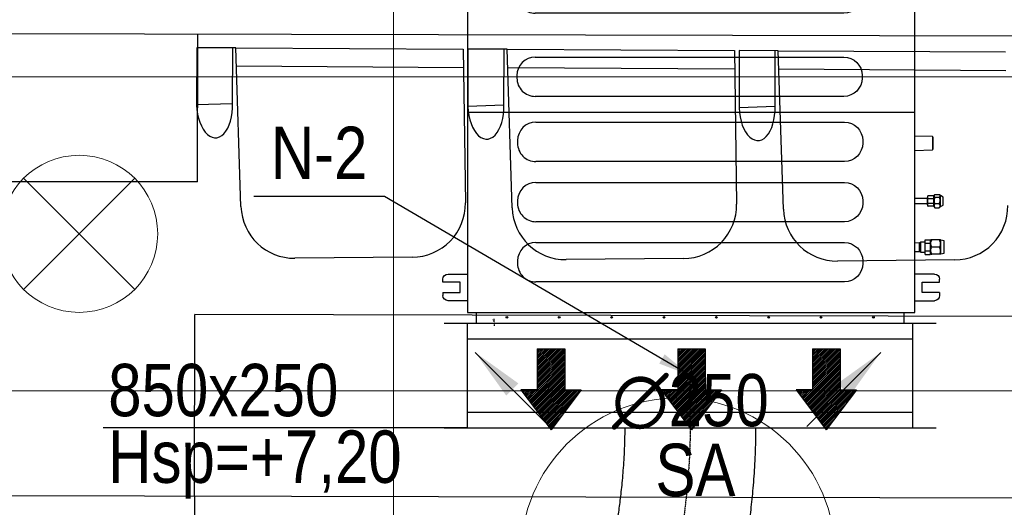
# Model space of a CAD drawing. Header units: millimetres. Extents: x -32221 to 212500, y 31663 to 93766.
# Tile 121 of 256: x 17337 to 19217, y 59090 to 60022. Entities that reach past the tile are written whole.
import ezdxf
from ezdxf.enums import TextEntityAlignment as Align

# ---------------------------------------------------------------- set-up
doc = ezdxf.new("R2010")
doc.units = ezdxf.units.MM
doc.linetypes.add('DASHDOT', pattern=[1, 0.5, -0.25, 0, -0.25])
for name, color, linetype in [('DVM_INDOOR', 104, 'Continuous'), ('FLUID-N', 7, 'Continuous'), ('FLUID-N-100-ARRGR', 7, 'Continuous'), ('FLUID-N-100-NUM', 7, 'Continuous'), ('FLUID-N-SYM', 7, 'Continuous'), ('FLUID-W-100-DIM', 7, 'Continuous'), ('Sciany', 250, 'Continuous'), ('Wyposazenie', 250, 'Continuous')]:
    doc.layers.add(name, color=color, linetype=linetype)
for name, color, linetype, lineweight in [('kasetony', 42, 'Continuous', 5), ('lampy', 30, 'Continuous', 9), ('Nawiewniki', 5, 'Continuous', 20)]:
    doc.layers.add(name, color=color, linetype=linetype, lineweight=lineweight)
doc.styles.add('FDBES', font='simplex.shx')
doc.styles.get("Standard").update_dxf_attribs({"font": 'ARIALN.TTF'})
doc.linetypes.add('ZIGZAG', pattern='A,0.0001,-0.2,[131,ltypeshp.shx,S=0.2,R=0,X=-0.2,Y=0],-0.4,[131,ltypeshp.shx,S=0.2,R=180,X=0.2,Y=0],-0.2', length=0.8001)
doc.dimstyles.new('FDBES', dxfattribs={"dimscale": 50, "dimtxt": 4, "dimasz": 2.5, "dimexe": 0.8, "dimexo": 2, "dimgap": 1, "dimtad": 1, "dimdsep": 46, "dimtxsty": 'FDBES', "dimcen": 2.5, "dimclrd": 4, "dimclre": 5, "dimadec": 0, "dimazin": 0, "dimtfac": 1, "dimtmove": 0, "dimatfit": 3, "dimfxl": 1, "dimarcsym": 0})
doc.dimstyles.new('ISO-25', dxfattribs={"dimtxt": 2.5, "dimasz": 2.5, "dimexe": 1.25, "dimexo": 0.625, "dimtad": 1, "dimtxsty": 'Standard', "dimcen": 2.5, "dimadec": 0, "dimazin": 0, "dimtfac": 1, "dimtmove": 0, "dimatfit": 3, "dimfxl": 1, "dimarcsym": 0})

# ---------------------------------------------------------------- blocks, each defined once
blk = doc.blocks.new('Direction')
at = {"layer": 'DVM_INDOOR', "color": 1}
for p, q in [((-35, 693.8), (35, 693.8)), ((-35, 693.8), (-35, 588.8)), ((35, 693.8), (35, 588.8)), ((-35, 588.8), (-77, 588.8)), ((-77, 588.8), (0, 487.3)), ((77, 588.8), (0, 487.3)), ((35, 588.8), (77, 588.8))]:
    blk.add_line(p, q, dxfattribs=at)
blk = doc.blocks.new('ID_D_G_D_1_T')
at = {"layer": 'DVM_INDOOR'}
h = blk.add_hatch(dxfattribs=at)
h.set_pattern_fill('ANSI31', color=1, scale=0.75)
h.set_pattern_definition([(45, (-97.4602, 125.541), (-1.683798, 1.683798), [])])
h.paths.add_polyline_path([(-265.5, 522.6), (-207.8, 598.7), (-239.3, 598.7), (-239.3, 677.4), (-291.8, 677.4), (-291.8, 598.7), (-323.3, 598.7)])
h = blk.add_hatch(dxfattribs=at)
h.set_pattern_fill('ANSI31', color=1, scale=0.75)
h.set_pattern_definition([(45, (2.5398, 125.541), (-1.683798, 1.683798), [])])
h.paths.add_polyline_path([(2.5, 522.6), (60.3, 598.7), (28.8, 598.7), (28.8, 677.4), (-23.7, 677.4), (-23.7, 598.7), (-55.2, 598.7)])
h = blk.add_hatch(dxfattribs=at)
h.set_pattern_fill('ANSI31', color=1, scale=0.75)
h.set_pattern_definition([(45, (102.5398, 125.541), (-1.683798, 1.683798), [])])
h.paths.add_polyline_path([(260.1, 522.6), (317.8, 598.7), (286.3, 598.7), (286.3, 677.4), (233.8, 677.4), (233.8, 598.7), (202.3, 598.7)])
h = blk.add_hatch(dxfattribs=at)
h.set_pattern_fill('ANSI31', color=1, scale=0.75)
h.set_pattern_definition([(45, (-97.4602, -971.7816), (-1.683798, 1.683798), [])])
h.paths.add_polyline_path([(-265.5, -574.8), (-207.8, -498.6), (-239.3, -498.6), (-239.3, -419.9), (-291.8, -419.9), (-291.8, -498.6), (-323.3, -498.6)])
h = blk.add_hatch(dxfattribs=at)
h.set_pattern_fill('ANSI31', color=1, scale=0.75)
h.set_pattern_definition([(45, (2.5398, -971.7816), (-1.683798, 1.683798), [])])
h.paths.add_polyline_path([(2.5, -574.8), (60.3, -498.6), (28.8, -498.6), (28.8, -419.9), (-23.7, -419.9), (-23.7, -498.6), (-55.2, -498.6)])
h = blk.add_hatch(dxfattribs=at)
h.set_pattern_fill('ANSI31', color=1, scale=0.75)
h.set_pattern_definition([(45, (102.5398, -971.7816), (-1.683798, 1.683798), [])])
h.paths.add_polyline_path([(260.1, -574.8), (317.8, -498.6), (286.3, -498.6), (286.3, -419.9), (233.8, -419.9), (233.8, -498.6), (202.3, -498.6)])
at = {"layer": 'DVM_INDOOR', "color": 0}
for p, q in [((409, 371), (-408.6, 371)), ((-408.6, 371), (-408.6, 349.2)), ((409, 349.2), (409, 371)), ((-424.9, 349.2), (-424.9, -350.8)), ((429, 349.2), (-424.9, 349.2)), ((429, 275.6), (429, 349.2)), ((-462.2, 326.6), (-424.9, 326.6)), ((466.4, 326.6), (429, 326.6)), ((-472.2, 311.1), (-472.2, 316.6)), ((-439.2, 311.1), (-472.2, 311.1)), ((-439.2, 291.1), (-439.2, 311.1)), ((443.3, 291.1), (443.3, 311.1)), ((443.3, 311.1), (476.4, 311.1)), ((476.4, 311.1), (476.4, 316.6)), ((-472.2, 291.1), (-472.2, 285.6)), ((-472.2, 291.1), (-439.2, 291.1)), ((-295.6, 296.3), (293.4, 296.3)), ((473.4, 291.1), (443.3, 291.1)), ((476.4, 291.1), (473.4, 291.1)), ((476.4, 291.1), (476.4, 285.6)), ((-424.9, 275.6), (-462.2, 275.6)), ((429, -350.8), (429, 275.6)), ((429, 275.6), (466.4, 275.6)), ((-330.7, 261.2), (-330.7, 256.2)), ((328.5, 261.2), (328.5, 256.2)), ((293.4, 221.1), (-295.6, 221.1)), ((-295.6, 137.3), (293.4, 137.3)), ((-330.7, 102.2), (-330.7, 97.2)), ((328.5, 102.2), (328.5, 97.2)), ((293.4, 62.1), (-295.6, 62.1)), ((429, 31.3), (-424.9, 31.3)), ((-294.4, 12.9), (294.6, 12.9)), ((462.8, -14.8), (429, -13.6)), ((462.8, -14.8), (462.8, -27.3)), ((463.8, -15.8), (463.8, -38.9)), ((-329.5, -22.2), (-329.5, -27.2)), ((329.8, -22.2), (329.8, -27.2)), ((462.8, -27.3), (462.8, -39.9)), ((429, -41.1), (462.8, -39.9)), ((294.6, -62.3), (-294.4, -62.3)), ((-294.4, -102.1), (294.6, -102.1)), ((453.4, -130.3), (453.4, -130.8)), ((453.4, -137.4), (453.4, -130.8)), ((453.4, -137.4), (453.4, -130.8)), ((465.4, -128.1), (454.7, -128.1)), ((466.8, -126), (465.4, -127.4)), ((465.4, -128.2), (465.4, -127.4)), ((465.4, -148.4), (465.4, -128.2)), ((467.6, -125.3), (475.7, -125.3)), ((467.6, -130.2), (475.7, -130.2)), ((477.9, -127.4), (476.5, -126)), ((483.4, -130.4), (477.9, -127.4)), ((477.9, -128.2), (477.9, -127.4)), ((477.9, -148.4), (477.9, -128.2)), ((483.4, -145.4), (483.4, -130.4)), ((-329.5, -137.2), (-329.5, -142.2)), ((329.8, -137.2), (329.8, -142.2)), ((453.4, -133.2), (429, -133)), ((429, -142.7), (453.4, -142.7)), ((429, -142.7), (453.4, -142.7)), ((453.4, -142.7), (453.4, -133.2)), ((453.4, -142.7), (453.4, -133.2)), ((453.4, -142.7), (453.4, -133.2)), ((453.4, -137.4), (453.4, -138.4)), ((453.4, -145), (453.4, -138.4)), ((453.4, -145), (453.4, -145.5)), ((454.7, -133), (465.4, -133)), ((465.4, -142.8), (454.7, -142.8)), ((465.4, -147.7), (454.7, -147.7)), ((465.4, -148.4), (466.8, -149.8)), ((467.6, -142.8), (475.7, -142.8)), ((476.5, -149.8), (477.9, -148.4)), ((477.9, -148.4), (483.4, -145.4)), ((467.6, -150.5), (475.7, -150.5)), ((294.6, -177.3), (-294.4, -177.3)), ((-294.4, -217.1), (294.6, -217.1)), ((438.3, -218), (429, -217.9)), ((440.3, -216.4), (438.3, -218)), ((438.3, -225.9), (438.3, -218)), ((438.3, -233.9), (438.3, -218)), ((448.6, -216.4), (440.3, -216.4)), ((440.3, -235.4), (440.3, -216.4)), ((448.6, -218.9), (448.6, -212)), ((448.6, -212), (458.6, -212)), ((458.6, -218.9), (448.6, -218.9)), ((448.6, -232.8), (448.6, -218.9)), ((458.6, -212), (458.6, -218.9)), ((458.9, -216.3), (458.6, -216.3)), ((458.6, -218.9), (458.6, -232.8)), ((459.4, -212.2), (458.9, -212.7)), ((458.9, -238.7), (458.9, -212.7)), ((476.3, -212.2), (461.5, -212.2)), ((476.3, -212.2), (461.5, -212.2)), ((478.9, -212.7), (478.4, -212.2)), ((484.9, -213.7), (478.9, -212.7)), ((478.9, -238.7), (478.9, -212.7)), ((484.9, -237.7), (484.9, -213.7)), ((429, -233.9), (438.3, -233.9)), ((429, -233.9), (438.3, -233.9)), ((438.3, -233.9), (438.3, -225.9)), ((438.3, -233.9), (440.3, -235.4)), ((440.3, -235.4), (448.6, -235.4)), ((448.6, -232.8), (458.6, -232.8)), ((448.6, -239.7), (448.6, -232.8)), ((448.6, -239.7), (458.6, -239.7)), ((458.6, -232.8), (458.6, -239.7)), ((458.6, -235.3), (458.9, -235.3)), ((458.9, -238.7), (459.4, -239.2)), ((476.3, -225.7), (461.5, -225.7)), ((476.3, -239.2), (461.5, -239.2)), ((478.4, -239.2), (478.9, -238.7)), ((478.9, -238.7), (484.9, -237.7)), ((-329.5, -252.2), (-329.5, -257.2)), ((329.8, -252.2), (329.8, -257.2)), ((-462.2, -277.2), (-424.9, -277.2)), ((466.4, -277.2), (429, -277.2)), ((-472.2, -292.7), (-472.2, -287.2)), ((-439.2, -292.7), (-472.2, -292.7)), ((-439.2, -312.7), (-439.2, -292.7)), ((294.6, -292.3), (-294.4, -292.3)), ((443.3, -312.7), (443.3, -292.7)), ((443.3, -292.7), (476.4, -292.7)), ((476.4, -292.7), (476.4, -287.2)), ((-472.2, -312.7), (-472.2, -318.2)), ((-472.2, -312.7), (-439.2, -312.7)), ((473.4, -312.7), (443.3, -312.7)), ((476.4, -312.7), (473.4, -312.7)), ((476.4, -312.7), (476.4, -318.2)), ((-424.9, -328.2), (-462.2, -328.2)), ((429, -328.2), (466.4, -328.2)), ((-424.9, -350.8), (429, -350.8)), ((-408.6, -350.8), (-408.6, -371)), ((409, -371), (409, -351.3)), ((-408.6, -371), (-408.1, -371)), ((-408.1, -371), (409, -371))]:
    blk.add_line(p, q, dxfattribs=at)
for centre in [(-349.9, 358.4), (-249.9, 358.4), (-149.9, 358.4), (-49.9, 358.4), (50.1, 358.4), (150.1, 358.4), (250.1, 358.4), (350.1, 358.4), (-349.9, -360), (-249.9, -360), (-149.9, -360), (-49.9, -360), (50.1, -360), (150.1, -360), (250.1, -360), (350.1, -360)]:
    blk.add_circle(centre, 1.6, dxfattribs=at)
at = {"layer": 'DVM_INDOOR', "color": 0, "extrusion": (0, 0, -1)}
for centre, radius, start, end in [((462.2, 316.6), 10, 0, 90), ((-466.4, 316.6), 10, 90, 180), ((462.2, 285.6), 10, 270, 0), ((-293.4, 261.2), 35.1, 90, 180), ((-466.4, 285.6), 10, 180, 270), ((-293.4, 256.2), 35.1, 180, 270), ((-293.4, 102.2), 35.1, 90, 180), ((-293.4, 97.2), 35.1, 180, 270), ((-294.6, -22.2), 35.1, 90, 180), ((-294.6, -27.2), 35.1, 180, 270), ((-294.6, -137.2), 35.1, 90, 180), ((-294.6, -142.2), 35.1, 180, 270), ((-294.6, -252.2), 35.1, 90, 180), ((-294.6, -257.2), 35.1, 180, 270), ((462.2, -287.2), 10, 0, 90), ((-466.4, -287.2), 10, 90, 180), ((462.2, -318.2), 10, 270, 0), ((-466.4, -318.2), 10, 180, 270), ((-409.5, -351.3), 0.5, 360, 90)]:
    blk.add_arc(centre, radius, start, end, dxfattribs=at)
at = {"layer": 'DVM_INDOOR', "color": 0}
for centre, radius, start, end in [((-295.6, 261.2), 35.1, 90, 180), ((-295.6, 256.2), 35.1, 180, 270), ((-295.6, 102.2), 35.1, 90, 180), ((-295.6, 97.2), 35.1, 180, 270), ((-294.4, -22.2), 35.1, 90, 180), ((462.8, -15.8), 1, 0, 88.2), ((-294.4, -27.2), 35.1, 180, 270), ((462.8, -38.9), 1, 271.8, 0), ((-294.4, -137.2), 35.1, 90, 180), ((-294.4, -142.2), 35.1, 180, 270), ((-294.4, -252.2), 35.1, 90, 180), ((-294.4, -257.2), 35.1, 180, 270)]:
    blk.add_arc(centre, radius, start, end, dxfattribs=at)
for points, knots in [([(454.7, -128.1), (454.7, -128.1), (454.6, -128.1), (454.4, -128.1), (454, -128.3), (453.7, -128.5), (453.6, -128.8), (453.5, -129.1), (453.4, -129.4), (453.4, -129.8), (453.4, -130.1), (453.4, -130.3)], [0, 0, 0, 0, 0.000013, 0.069041, 0.139275, 0.284826, 0.389711, 0.496275, 0.619531, 0.743075, 1, 1, 1, 1]), ([(453.4, -130.8), (453.4, -131), (453.4, -131.3), (453.4, -131.7), (453.5, -132), (453.6, -132.3), (453.8, -132.6), (454.1, -132.9), (454.4, -133), (454.6, -133), (454.7, -133), (454.7, -133)], [0, 0, 0, 0, 0.239182, 0.362776, 0.485496, 0.613466, 0.749358, 0.877858, 0.939112, 0.970034, 1, 1, 1, 1]), ([(467.6, -125.3), (466.6, -126.1), (465.9, -126.9), (465.9, -128.6), (466.6, -129.4), (467.6, -130.2)], [0, 0, 0, 0, 0.5, 0.5, 1, 1, 1, 1]), ([(467.6, -130.2), (467.1, -131.2), (466.7, -132.2), (466.1, -134.3), (465.9, -135.4), (465.9, -138.7), (466.6, -140.8), (467.6, -142.8)], [0, 0, 0, 0, 0.25, 0.25, 0.5, 0.5, 1, 1, 1, 1]), ([(475.7, -130.2), (476.7, -129.4), (477.4, -128.6), (477.4, -126.9), (476.7, -126.1), (475.7, -125.3)], [0, 0, 0, 0, 0.5, 0.5, 1, 1, 1, 1]), ([(475.7, -142.8), (476.2, -141.8), (476.6, -140.8), (477.2, -138.7), (477.4, -137.6), (477.4, -134.3), (476.7, -132.2), (475.7, -130.2)], [0, 0, 0, 0, 0.25, 0.25, 0.5, 0.5, 1, 1, 1, 1]), ([(454.7, -133), (454.7, -133), (454.6, -133), (454.4, -133.1), (454.1, -133.3), (453.8, -133.8), (453.6, -134.3), (453.5, -134.9), (453.4, -135.6), (453.4, -136.4), (453.4, -137), (453.4, -137.4)], [0, 0, 0, 0, 0.029886, 0.060825, 0.121941, 0.2487, 0.371948, 0.49607, 0.618809, 0.742992, 1, 1, 1, 1]), ([(453.4, -138.4), (453.4, -138.8), (453.4, -139.4), (453.4, -140.2), (453.5, -140.8), (453.6, -141.5), (453.8, -142.1), (454.1, -142.5), (454.4, -142.8), (454.6, -142.8), (454.7, -142.8), (454.7, -142.8)], [0, 0, 0, 0, 0.239, 0.36254, 0.485088, 0.61328, 0.74929, 0.877829, 0.939097, 0.970051, 1, 1, 1, 1]), ([(454.7, -142.8), (454.6, -142.8), (454.5, -142.8), (454.3, -142.9), (454, -143), (453.7, -143.3), (453.6, -143.5), (453.5, -143.8), (453.4, -144.1), (453.4, -144.5), (453.4, -144.8), (453.4, -145)], [0, 0, 0, 0, 0.033947, 0.069512, 0.139705, 0.28517, 0.390004, 0.496517, 0.619714, 0.743198, 1, 1, 1, 1]), ([(453.4, -145.5), (453.4, -145.7), (453.4, -146), (453.4, -146.4), (453.5, -146.7), (453.6, -147.1), (453.8, -147.4), (454.1, -147.6), (454.4, -147.7), (454.6, -147.7), (454.7, -147.7), (454.7, -147.7)], [0, 0, 0, 0, 0.239181, 0.362773, 0.485493, 0.613462, 0.749353, 0.877854, 0.939109, 0.970033, 1, 1, 1, 1]), ([(467.6, -142.8), (467.1, -143.4), (466.7, -144), (466.1, -145.3), (465.9, -146), (465.9, -148), (466.6, -149.3), (467.6, -150.5)], [0, 0, 0, 0, 0.25, 0.25, 0.5, 0.5, 1, 1, 1, 1]), ([(475.7, -150.5), (476.2, -149.9), (476.6, -149.3), (477.2, -148), (477.4, -147.3), (477.4, -145.3), (476.7, -144), (475.7, -142.8)], [0, 0, 0, 0, 0.25, 0.25, 0.5, 0.5, 1, 1, 1, 1]), ([(461.5, -212.2), (461.4, -212.2), (461.2, -212.2), (460.9, -212.2), (460.8, -212.2), (460.6, -212.2), (460.6, -212.2), (460.4, -212.2), (460.3, -212.2), (460.1, -212.2), (459.8, -212.2), (459.7, -212.2), (459.5, -212.2), (459.5, -212.2), (459.5, -212.2), (459.4, -212.2), (459.4, -212.2), (459.4, -212.2), (459.4, -212.2), (459.4, -212.2)], [0, 0, 0, 0, 0.125462, 0.125462, 0.250924, 0.250924, 0.313655, 0.313655, 0.376386, 0.501849, 0.501849, 0.752773, 0.752773, 0.878235, 0.878235, 0.940966, 0.972332, 0.972332, 1, 1, 1, 1]), ([(461.5, -225.7), (460.9, -224.7), (460.4, -223.6), (459.7, -221.4), (459.4, -220.2), (459.4, -216.6), (460.3, -214.4), (461.5, -212.2)], [0, 0, 0, 0, 0.25, 0.25, 0.5, 0.5, 1, 1, 1, 1]), ([(460.1, -212.2), (460.2, -212.2), (460.2, -212.2), (460.4, -212.2), (460.4, -212.2), (460.4, -212.2), (460.5, -212.2), (460.6, -212.2), (460.8, -212.2), (460.9, -212.2), (461.2, -212.2), (461.4, -212.2), (461.5, -212.2)], [0, 0, 0, 0, 0.181781, 0.181781, 0.249966, 0.249966, 0.318151, 0.454521, 0.454521, 0.72726, 0.72726, 1, 1, 1, 1]), ([(476.3, -225.7), (477, -224.7), (477.5, -223.6), (478.2, -221.4), (478.4, -220.2), (478.4, -216.6), (477.6, -214.4), (476.3, -212.2)], [0, 0, 0, 0, 0.25, 0.25, 0.5, 0.5, 1, 1, 1, 1]), ([(476.3, -212.2), (476.5, -212.2), (476.6, -212.2), (476.9, -212.2), (477.1, -212.2), (477.2, -212.2), (477.3, -212.2), (477.4, -212.2), (477.6, -212.2), (477.8, -212.2), (478, -212.2), (478.2, -212.2), (478.3, -212.2), (478.4, -212.2), (478.4, -212.2), (478.4, -212.2), (478.4, -212.2), (478.4, -212.2), (478.4, -212.2), (478.4, -212.2), (478.4, -212.2), (478.4, -212.2), (478.3, -212.2), (478.2, -212.2), (478, -212.2), (477.8, -212.2), (477.7, -212.2), (477.5, -212.2), (477.5, -212.2), (477.4, -212.2), (477.3, -212.2), (477.2, -212.2), (477.1, -212.2), (476.9, -212.2), (476.6, -212.2), (476.5, -212.2), (476.3, -212.2)], [0, 0, 0, 0, 0.0625, 0.0625, 0.125, 0.125, 0.15625, 0.15625, 0.1875, 0.25, 0.25, 0.375, 0.375, 0.4375, 0.4375, 0.46875, 0.484375, 0.484375, 0.5, 0.5, 0.5625, 0.5625, 0.625, 0.625, 0.75, 0.75, 0.8125, 0.8125, 0.828125, 0.828125, 0.84375, 0.875, 0.875, 0.9375, 0.9375, 1, 1, 1, 1]), ([(461.5, -239.2), (460.9, -238.2), (460.4, -237.1), (459.7, -234.9), (459.4, -233.7), (459.4, -230.1), (460.3, -227.9), (461.5, -225.7)], [0, 0, 0, 0, 0.25, 0.25, 0.5, 0.5, 1, 1, 1, 1]), ([(459.4, -239.2), (459.4, -239.2), (459.4, -239.2), (459.4, -239.2), (459.4, -239.2), (459.5, -239.2), (459.5, -239.2), (459.5, -239.2), (459.7, -239.2), (459.8, -239.2), (460.1, -239.2), (460.3, -239.2), (460.4, -239.2), (460.6, -239.2), (460.6, -239.2), (460.8, -239.2), (460.9, -239.2), (461.2, -239.2), (461.4, -239.2), (461.5, -239.2)], [0, 0, 0, 0, 0.027668, 0.027668, 0.059034, 0.121765, 0.121765, 0.247227, 0.247227, 0.498151, 0.498151, 0.623614, 0.686345, 0.686345, 0.749076, 0.749076, 0.874538, 0.874538, 1, 1, 1, 1]), ([(476.3, -239.2), (477, -238.2), (477.5, -237.1), (478.2, -234.9), (478.4, -233.7), (478.4, -230.1), (477.6, -227.9), (476.3, -225.7)], [0, 0, 0, 0, 0.25, 0.25, 0.5, 0.5, 1, 1, 1, 1]), ([(478.4, -239.2), (478.4, -239.2), (478.4, -239.2), (478.4, -239.2), (478.4, -239.2), (478.4, -239.2), (478.4, -239.2), (478.3, -239.2), (478.2, -239.2), (478, -239.2), (477.8, -239.2), (477.6, -239.2), (477.4, -239.2), (477.3, -239.2), (477.2, -239.2), (477.1, -239.2), (476.9, -239.2), (476.6, -239.2), (476.5, -239.2), (476.3, -239.2)], [0, 0, 0, 0, 0.027668, 0.027668, 0.059034, 0.121765, 0.121765, 0.247227, 0.247227, 0.498151, 0.498151, 0.623614, 0.686345, 0.686345, 0.749076, 0.749076, 0.874538, 0.874538, 1, 1, 1, 1])]:
    blk.add_open_spline(points, degree=3, knots=knots, dxfattribs=at)
for points in [[(467.6, -150.5), (467.3, -150.3), (467, -150), (466.8, -149.8)], [(476.5, -149.8), (476.3, -150), (476, -150.3), (475.7, -150.5)]]:
    blk.add_open_spline(points, degree=3, dxfattribs=at)
at = {"layer": 'DVM_INDOOR', "xscale": 0.75, "yscale": 0.75, "zscale": 0.75}
for p in [(-265.5, 157.1), (2.5, 157.1), (260.1, 157.1), (-265.5, -940.3), (2.5, -940.3), (260.1, -940.3)]:
    blk.add_blockref('Direction', p, dxfattribs=at)
at = {"layer": 'DVM_INDOOR', "color": 2}
for s, p in [('RA', (86.6, 365.9)), ('SA', (86.6, -731.4))]:
    blk.add_text(s, height=100, dxfattribs=at).set_placement(p, align=Align.BOTTOM_RIGHT)
blk = doc.blocks.new('*D156')
at = {"layer": 'Defpoints', "color": 0}
for p in [(18208.8, 59442.3), (18208.8, 59442.3), (18242.5, 59442.3)]:
    blk.add_point(p, dxfattribs=at)
at = {"layer": 'FLUID-N', "color": 0, "lineweight": -2}
for p, q in [((18209.4, 59442.3), (18243.8, 59442.3)), ((18209.4, 59442.3), (18243.8, 59442.3)), ((18242.5, 59444.8), (18242.5, 59450.2)), ((18242.5, 59442.3), (18242.5, 59442.3)), ((18242.5, 59439.8), (18242.5, 59437.3))]:
    blk.add_line(p, q, dxfattribs=at)
at = {"layer": 'FLUID-N', "color": 0}
for points in [[(18242.1, 59444.8), (18242.9, 59444.8), (18242.5, 59442.3)], [(18242.9, 59439.8), (18242.1, 59439.8), (18242.5, 59442.3)]]:
    blk.add_solid(points, dxfattribs=at)
at = {"layer": 'FLUID-N', "color": 0, "insert": (18240.6, 59448.7), "char_height": 2.5, "attachment_point": 5, "rotation": 90}
blk.add_mtext('0', dxfattribs=at)
blk = doc.blocks.new('*U4451')
at = {"color": 14, "linetype": 'Continuous', "lineweight": -2}
for p, q in [((-100, -470), (-100, 470)), ((100, -470), (100, 470))]:
    blk.add_line(p, q, dxfattribs=at)
at = {"color": 0, "linetype": 'ByBlock', "lineweight": -2}
for p, q in [((-100, 425), (100, 425)), ((-100, -425), (100, -425))]:
    blk.add_line(p, q, dxfattribs=at)
at = {"color": 5, "linetype": 'Continuous', "lineweight": -3}
for p, q in [((-70, -425), (-70, 425)), ((70, -425), (70, 425))]:
    blk.add_line(p, q, dxfattribs=at)
blk = doc.blocks.new('*U4450')
at = {"color": 14, "linetype": 'Continuous', "lineweight": -2}
for p, q in [((-50, 125), (-50, 0)), ((-50, 0), (-50, -125))]:
    blk.add_line(p, q, dxfattribs=at)
at = {"layer": 'FLUID-N-SYM', "color": 2, "linetype": 'DASHDOT', "lineweight": -3}
blk.add_line((-50, 0), (50, 0), dxfattribs=at)
blk = doc.blocks.new('*U4471')
at = {"color": 14, "linetype": 'Continuous', "lineweight": -2}
for p, q in [((0, 243.2, -101.8), (0, 243.2, 23.2)), ((0, 243.2, 23.2), (0, 243.2, 148.2))]:
    blk.add_line(p, q, dxfattribs=at)
at = {"color": 14, "linetype": 'Continuous', "lineweight": -2, "extrusion": (-1, -6.17448e-18, -1.50589e-16)}
blk.add_ellipse((0, 0), major_axis=(0, 22.9, -122.9), ratio=1, start_param=0, end_param=1.671104, dxfattribs=at)
at = {"color": 14, "linetype": 'Continuous', "lineweight": -2, "extrusion": (-1, -1.82402e-16, -1.99068e-16)}
blk.add_ellipse((0, 0), major_axis=(0, -124.6, -10.5), ratio=1, start_param=0, end_param=1.470484, dxfattribs=at)
at = {"color": 20, "linetype": 'ZIGZAG', "lineweight": -2, "ltscale": 50}
for points, knots in [([(0, 243.2, 148.2), (0, 234.7, 148.2), (0, 217.6, 148.1), (0, 184.1, 146.9), (0, 144.1, 144.5), (0, 100.8, 140.5), (0, 62.4, 135.9), (0, 29, 131.4), (0, 1.8, 127.2), (0, -13.9, 124.5), (0, -21.2, 123.2), (0, -22.5, 123), (0, -22.9, 122.9)], [0, 0, 0, 0, 25.570256, 51.140512, 102.281024, 153.421535, 204.562047, 255.702559, 306.843071, 357.983583, 383.553839, 409.124094, 409.124094, 409.124094, 409.124094]), ([(0, 243.2, -101.8), (0, 235.5, -101.8), (0, 220.1, -102), (0, 190.4, -103.1), (0, 156.1, -105.4), (0, 120.1, -108.9), (0, 88.8, -112.8), (0, 61.8, -116.5), (0, 40.4, -119.9), (0, 28.8, -121.8), (0, 23.6, -122.8), (0, 23, -122.9), (0, 22.8, -122.9)], [0, 0, 0, 0, 23.066171, 46.132342, 92.264685, 138.397027, 184.52937, 230.661712, 276.794054, 322.926397, 345.992568, 369.058739, 369.058739, 369.058739, 369.058739])]:
    blk.add_open_spline(points, degree=3, knots=knots, dxfattribs=at)
at = {"layer": 'FLUID-N-SYM', "color": 2, "linetype": 'DASHDOT', "lineweight": -3}
blk.add_open_spline([(0, 243.2, 23.2), (0, 179.8, 23.2), (0, 60.1, 11.2), (0, 0), (0, 0)], degree=3, knots=[0, 0, 0, 0, 190.144877, 381.836858, 381.836858, 381.836858, 381.836858], dxfattribs=at)
blk = doc.blocks.new('*U2959')
at = {"color": 6}
blk.add_line((-583.5, 341.9), (-833.5, 341.9), dxfattribs=at)
blk.add_line((-583.5, 341.9), (-833.5, 341.9), dxfattribs=at)
blk.add_line((-583.5, 341.9), (-833.5, 341.9), dxfattribs=at)
blk.add_line((-583.5, 341.9), (-833.5, 341.9), dxfattribs=at)
blk.add_line((-583.5, 341.9), (-833.5, 341.9), dxfattribs=at)
blk.add_line((-583.5, 341.9), (-833.5, 341.9), dxfattribs=at)
blk.add_line((-583.5, 341.9), (-833.5, 341.9), dxfattribs=at)
blk.add_line((-583.5, 341.9), (-833.5, 341.9), dxfattribs=at)
blk.add_line((-583.5, 341.9), (-833.5, 341.9), dxfattribs=at)
blk.add_line((-583.5, 341.9), (-833.5, 341.9), dxfattribs=at)
blk.add_line((-583.5, 341.9), (-833.5, 341.9), dxfattribs=at)
blk.add_line((-583.5, 341.9), (-833.5, 341.9), dxfattribs=at)
blk.add_line((-583.5, 341.9), (-833.5, 341.9), dxfattribs=at)
blk.add_line((-583.5, 341.9), (-833.5, 341.9), dxfattribs=at)
blk.add_line((-583.5, 341.9), (-833.5, 341.9), dxfattribs=at)
blk.add_line((-583.5, 341.9), (-833.5, 341.9), dxfattribs=at)
blk.add_line((-583.5, 341.9), (-833.5, 341.9), dxfattribs=at)
blk.add_line((-583.5, 341.9), (-833.5, 341.9), dxfattribs=at)
blk.add_line((-583.5, 341.9), (-833.5, 341.9), dxfattribs=at)
blk.add_line((-583.5, 341.9), (-833.5, 341.9), dxfattribs=at)
blk.add_line((-583.5, 341.9), (-833.5, 341.9), dxfattribs=at)
blk.add_line((-583.5, 341.9), (-833.5, 341.9), dxfattribs=at)
blk.add_line((-583.5, 341.9), (-833.5, 341.9), dxfattribs=at)
blk.add_line((-583.5, 341.9), (-833.5, 341.9), dxfattribs=at)
blk.add_line((-583.5, 341.9), (-833.5, 341.9), dxfattribs=at)
at = {"color": 0, "insert": (-708.5, 341.9), "char_height": 100, "attachment_point": 5}
blk.add_mtext('N-2\\P ', dxfattribs=at)
blk.add_mtext('N-2\\P ', dxfattribs=at)
blk.add_mtext('N-2\\P ', dxfattribs=at)
blk.add_mtext('N-2\\P ', dxfattribs=at)
blk.add_mtext('N-2\\P ', dxfattribs=at)
blk.add_mtext('N-2\\P ', dxfattribs=at)
blk.add_mtext('N-2\\P ', dxfattribs=at)
blk.add_mtext('N-2\\P ', dxfattribs=at)
blk.add_mtext('N-2\\P ', dxfattribs=at)
blk.add_mtext('N-2\\P ', dxfattribs=at)
blk.add_mtext('N-2\\P ', dxfattribs=at)
blk.add_mtext('N-2\\P ', dxfattribs=at)
blk.add_mtext('N-2\\P ', dxfattribs=at)
blk.add_mtext('N-2\\P ', dxfattribs=at)
blk.add_mtext('N-2\\P ', dxfattribs=at)
blk.add_mtext('N-2\\P ', dxfattribs=at)
blk.add_mtext('N-2\\P ', dxfattribs=at)
blk.add_mtext('N-2\\P ', dxfattribs=at)
blk.add_mtext('N-2\\P ', dxfattribs=at)
blk.add_mtext('N-2\\P ', dxfattribs=at)
blk.add_mtext('N-2\\P ', dxfattribs=at)
blk.add_mtext('N-2\\P ', dxfattribs=at)
blk.add_mtext('N-2\\P ', dxfattribs=at)
blk.add_mtext('N-2\\P ', dxfattribs=at)
blk.add_mtext('N-2\\P ', dxfattribs=at)
blk.add_leader([(0, 0), (-583.5, 341.9)], dimstyle='FDBES', override={"dimscale": 25, "dimclrd": 256, "dimclre": 256})
blk.add_leader([(0, 0), (-583.5, 341.9)], dimstyle='FDBES', override={"dimscale": 25, "dimclrd": 256, "dimclre": 256})
blk.add_leader([(0, 0), (-583.5, 341.9)], dimstyle='FDBES', override={"dimscale": 25, "dimclrd": 256, "dimclre": 256})
blk.add_leader([(0, 0), (-583.5, 341.9)], dimstyle='FDBES', override={"dimscale": 25, "dimclrd": 256, "dimclre": 256})
blk.add_leader([(0, 0), (-583.5, 341.9)], dimstyle='FDBES', override={"dimscale": 25, "dimclrd": 256, "dimclre": 256})
blk.add_leader([(0, 0), (-583.5, 341.9)], dimstyle='FDBES', override={"dimscale": 25, "dimclrd": 256, "dimclre": 256})
blk.add_leader([(0, 0), (-583.5, 341.9)], dimstyle='FDBES', override={"dimscale": 25, "dimclrd": 256, "dimclre": 256})
blk.add_leader([(0, 0), (-583.5, 341.9)], dimstyle='FDBES', override={"dimscale": 25, "dimclrd": 256, "dimclre": 256})
blk.add_leader([(0, 0), (-583.5, 341.9)], dimstyle='FDBES', override={"dimscale": 25, "dimclrd": 256, "dimclre": 256})
blk.add_leader([(0, 0), (-583.5, 341.9)], dimstyle='FDBES', override={"dimscale": 25, "dimclrd": 256, "dimclre": 256})
blk.add_leader([(0, 0), (-583.5, 341.9)], dimstyle='FDBES', override={"dimscale": 25, "dimclrd": 256, "dimclre": 256})
blk.add_leader([(0, 0), (-583.5, 341.9)], dimstyle='FDBES', override={"dimscale": 25, "dimclrd": 256, "dimclre": 256})
blk.add_leader([(0, 0), (-583.5, 341.9)], dimstyle='FDBES', override={"dimscale": 25, "dimclrd": 256, "dimclre": 256})
blk.add_leader([(0, 0), (-583.5, 341.9)], dimstyle='FDBES', override={"dimscale": 25, "dimclrd": 256, "dimclre": 256})
blk.add_leader([(0, 0), (-583.5, 341.9)], dimstyle='FDBES', override={"dimscale": 25, "dimclrd": 256, "dimclre": 256})
blk.add_leader([(0, 0), (-583.5, 341.9)], dimstyle='FDBES', override={"dimscale": 25, "dimclrd": 256, "dimclre": 256})
blk.add_leader([(0, 0), (-583.5, 341.9)], dimstyle='FDBES', override={"dimscale": 25, "dimclrd": 256, "dimclre": 256})
blk.add_leader([(0, 0), (-583.5, 341.9)], dimstyle='FDBES', override={"dimscale": 25, "dimclrd": 256, "dimclre": 256})
blk.add_leader([(0, 0), (-583.5, 341.9)], dimstyle='FDBES', override={"dimscale": 25, "dimclrd": 256, "dimclre": 256})
blk.add_leader([(0, 0), (-583.5, 341.9)], dimstyle='FDBES', override={"dimscale": 25, "dimclrd": 256, "dimclre": 256})
blk.add_leader([(0, 0), (-583.5, 341.9)], dimstyle='FDBES', override={"dimscale": 25, "dimclrd": 256, "dimclre": 256})
blk.add_leader([(0, 0), (-583.5, 341.9)], dimstyle='FDBES', override={"dimscale": 25, "dimclrd": 256, "dimclre": 256})
blk.add_leader([(0, 0), (-583.5, 341.9)], dimstyle='FDBES', override={"dimscale": 25, "dimclrd": 256, "dimclre": 256})
blk.add_leader([(0, 0), (-583.5, 341.9)], dimstyle='FDBES', override={"dimscale": 25, "dimclrd": 256, "dimclre": 256})
blk.add_leader([(0, 0), (-583.5, 341.9)], dimstyle='FDBES', override={"dimscale": 25, "dimclrd": 256, "dimclre": 256})
blk = doc.blocks.new('*U3563')
at = {"color": 0}
blk.add_leader([(141.4, -141.4), (0, 0)], dimstyle='FDBES', override={"dimscale": 40, "dimclrd": 0}, dxfattribs=at)
blk.add_leader([(141.4, -141.4), (0, 0)], dimstyle='FDBES', override={"dimscale": 40, "dimclrd": 0}, dxfattribs=at)
blk.add_leader([(141.4, -141.4), (0, 0)], dimstyle='FDBES', override={"dimscale": 40, "dimclrd": 0}, dxfattribs=at)
blk.add_leader([(141.4, -141.4), (0, 0)], dimstyle='FDBES', override={"dimscale": 40, "dimclrd": 0}, dxfattribs=at)
blk.add_leader([(141.4, -141.4), (0, 0)], dimstyle='FDBES', override={"dimscale": 40, "dimclrd": 0}, dxfattribs=at)
blk.add_leader([(141.4, -141.4), (0, 0)], dimstyle='FDBES', override={"dimscale": 40, "dimclrd": 0}, dxfattribs=at)
blk.add_leader([(141.4, -141.4), (0, 0)], dimstyle='FDBES', override={"dimscale": 40, "dimclrd": 0}, dxfattribs=at)
blk.add_leader([(141.4, -141.4), (0, 0)], dimstyle='FDBES', override={"dimscale": 40, "dimclrd": 0}, dxfattribs=at)
blk.add_leader([(141.4, -141.4), (0, 0)], dimstyle='FDBES', override={"dimscale": 40, "dimclrd": 0}, dxfattribs=at)
blk.add_leader([(141.4, -141.4), (0, 0)], dimstyle='FDBES', override={"dimscale": 40, "dimclrd": 0}, dxfattribs=at)
blk.add_leader([(141.4, -141.4), (0, 0)], dimstyle='FDBES', override={"dimscale": 40, "dimclrd": 0}, dxfattribs=at)
blk.add_leader([(141.4, -141.4), (0, 0)], dimstyle='FDBES', override={"dimscale": 40, "dimclrd": 0}, dxfattribs=at)
blk.add_leader([(141.4, -141.4), (0, 0)], dimstyle='FDBES', override={"dimscale": 40, "dimclrd": 0}, dxfattribs=at)
blk.add_leader([(141.4, -141.4), (0, 0)], dimstyle='FDBES', override={"dimscale": 40, "dimclrd": 0}, dxfattribs=at)
blk.add_leader([(141.4, -141.4), (0, 0)], dimstyle='FDBES', override={"dimscale": 40, "dimclrd": 0}, dxfattribs=at)
blk = doc.blocks.new('*U3565')
at = {"color": 0}
blk.add_leader([(141.4, 141.4), (0, 0)], dimstyle='FDBES', override={"dimscale": 40, "dimclrd": 0}, dxfattribs=at)
blk.add_leader([(141.4, 141.4), (0, 0)], dimstyle='FDBES', override={"dimscale": 40, "dimclrd": 0}, dxfattribs=at)
blk.add_leader([(141.4, 141.4), (0, 0)], dimstyle='FDBES', override={"dimscale": 40, "dimclrd": 0}, dxfattribs=at)
blk.add_leader([(141.4, 141.4), (0, 0)], dimstyle='FDBES', override={"dimscale": 40, "dimclrd": 0}, dxfattribs=at)
blk.add_leader([(141.4, 141.4), (0, 0)], dimstyle='FDBES', override={"dimscale": 40, "dimclrd": 0}, dxfattribs=at)
blk.add_leader([(141.4, 141.4), (0, 0)], dimstyle='FDBES', override={"dimscale": 40, "dimclrd": 0}, dxfattribs=at)
blk.add_leader([(141.4, 141.4), (0, 0)], dimstyle='FDBES', override={"dimscale": 40, "dimclrd": 0}, dxfattribs=at)
blk.add_leader([(141.4, 141.4), (0, 0)], dimstyle='FDBES', override={"dimscale": 40, "dimclrd": 0}, dxfattribs=at)
blk.add_leader([(141.4, 141.4), (0, 0)], dimstyle='FDBES', override={"dimscale": 40, "dimclrd": 0}, dxfattribs=at)
blk.add_leader([(141.4, 141.4), (0, 0)], dimstyle='FDBES', override={"dimscale": 40, "dimclrd": 0}, dxfattribs=at)
blk.add_leader([(141.4, 141.4), (0, 0)], dimstyle='FDBES', override={"dimscale": 40, "dimclrd": 0}, dxfattribs=at)
blk.add_leader([(141.4, 141.4), (0, 0)], dimstyle='FDBES', override={"dimscale": 40, "dimclrd": 0}, dxfattribs=at)
blk.add_leader([(141.4, 141.4), (0, 0)], dimstyle='FDBES', override={"dimscale": 40, "dimclrd": 0}, dxfattribs=at)
blk.add_leader([(141.4, 141.4), (0, 0)], dimstyle='FDBES', override={"dimscale": 40, "dimclrd": 0}, dxfattribs=at)
blk.add_leader([(141.4, 141.4), (0, 0)], dimstyle='FDBES', override={"dimscale": 40, "dimclrd": 0}, dxfattribs=at)

msp = doc.modelspace()

# ---------------------------------------------------------------- linework, layer by layer
at = {"layer": 'FLUID-N'}
msp.add_line((18191.977, 59242.257, 7327.5), (17495.824, 59242.257, 7327.5), dxfattribs=at)
at = {"layer": 'kasetony'}
for p, q in [((18050.147, 59912.853), (18050.147, 60512.853)), ((18050.147, 60512.853), (18050.147, 59912.853)), ((16850.147, 59912.853), (18050.147, 59912.853)), ((18050.147, 59912.853), (16850.147, 59912.853)), ((18050.147, 59912.853), (19250.147, 59912.853)), ((18050.147, 59312.853), (18050.147, 59912.853)), ((18050.147, 59912.853), (18050.147, 59312.853)), ((19250.147, 59912.853), (18050.147, 59912.853)), ((16850.147, 59312.853), (18050.147, 59312.853)), ((18050.147, 59312.853), (16850.147, 59312.853)), ((18050.147, 59312.853), (19250.147, 59312.853)), ((18050.147, 58712.853), (18050.147, 59312.853)), ((18050.147, 59312.853), (18050.147, 58712.853)), ((19250.147, 59312.853), (18050.147, 59312.853))]:
    msp.add_line(p, q, dxfattribs=at)
at = {"layer": 'lampy'}
for p, q in [((17344.081, 59718.919), (17556.213, 59506.787)), ((17556.213, 59718.919), (17344.081, 59506.787))]:
    msp.add_line(p, q, dxfattribs=at)
msp.add_circle((17450.147, 59612.853), 150, dxfattribs=at)
at = {"layer": 'Nawiewniki'}
msp.add_circle((18593.751, 58999.274), 300, dxfattribs=at)
at = {"layer": 'Sciany'}
for p, q in [((22860.921, 59982.105), (16193.58, 59997.818)), ((17675.812, 59711.908), (17676.477, 59994.316)), ((17675.812, 59711.908), (16193.297, 59713.386)), ((22856.463, 59099.259), (16192.7, 59114.954)), ((17670.422, 59111.474), (17670.127, 58815.305))]:
    msp.add_line(p, q, dxfattribs=at)
at = {"layer": 'Wyposazenie'}
for p, q in [((17674.541, 59968.347), (17674.387, 59859.639)), ((17749.37, 59967.969), (17674.541, 59968.347)), ((17743.173, 59861.862), (17743.709, 59967.997)), ((17749.37, 59967.969), (18183.387, 59965.777)), ((17759.157, 59665.089), (17749.37, 59967.969)), ((18183.387, 59965.777), (18187.691, 59671.958)), ((18192.452, 59965.731), (18192.298, 59857.023)), ((18192.452, 59965.731), (18192.298, 59857.023)), ((18261.62, 59965.382), (18192.452, 59965.731)), ((18267.281, 59965.353), (18192.452, 59965.731)), ((18261.084, 59859.246), (18261.62, 59965.382)), ((18261.084, 59859.246), (18261.62, 59965.382)), ((18267.281, 59965.353), (18701.298, 59963.161)), ((18277.068, 59662.474), (18267.281, 59965.353)), ((18701.298, 59963.161), (18705.602, 59669.343)), ((18710.363, 59963.115), (18710.209, 59854.408)), ((18710.363, 59963.115), (18710.209, 59854.408)), ((18779.531, 59962.766), (18710.363, 59963.115)), ((18785.192, 59962.738), (18710.363, 59963.115)), ((18778.995, 59856.63), (18779.531, 59962.766)), ((18778.995, 59856.63), (18779.531, 59962.766)), ((18785.192, 59962.738), (19219.208, 59960.546)), ((18794.979, 59659.858), (18785.192, 59962.738)), ((17750.65, 59933.547), (18183.905, 59930.416)), ((18268.561, 59930.931), (18701.816, 59927.801)), ((18786.471, 59928.315), (19219.726, 59925.185)), ((17674.387, 59859.639), (17743.173, 59861.862)), ((18192.298, 59857.023), (18261.084, 59859.246)), ((18192.298, 59857.023), (18261.084, 59859.246)), ((18710.209, 59854.408), (18778.995, 59856.63)), ((18710.209, 59854.408), (18778.995, 59856.63)), ((18086.414, 59568.234), (17862.28, 59566.164)), ((18604.325, 59565.618), (18380.191, 59563.548)), ((19122.236, 59563.002), (18898.101, 59560.933)), ((17670.422, 59111.474), (17671.24, 59458.697)), ((22865.323, 59446.463), (17671.24, 59458.697))]:
    msp.add_line(p, q, dxfattribs=at)
for centre, start, end in [((17861.336, 59668.391), 181.850846, 270.529054), ((18085.47, 59670.461), 270.529054, 0.839276), ((18379.247, 59665.776), 181.850846, 270.529054), ((18603.381, 59667.845), 270.529054, 0.839276), ((19121.292, 59665.23), 270.529054, 0.839276), ((18897.157, 59663.16), 181.850846, 270.529054)]:
    msp.add_arc(centre, 102.232, start, end, dxfattribs=at)
for centre in [(17708.78, 59860.75), (18226.691, 59858.135), (18226.691, 59858.135), (18744.602, 59855.519), (18744.602, 59855.519)]:
    msp.add_ellipse(centre, major_axis=(-2.082, 64.439), ratio=0.53373009, start_param=1.44454642, end_param=4.71238898, dxfattribs=at)

# ---------------------------------------------------------------- block references
at = {"layer": 'DVM_INDOOR', "rotation": 359.9999999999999}
msp.add_blockref('ID_D_G_D_1_T', (18616.827, 59813.31), dxfattribs=at)
at = {"layer": 'FLUID-N', "color": 5, "linetype": 'Continuous', "extrusion": (2.44929e-16, 1.22465e-16, -1), "rotation": 89.99999999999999}
msp.add_blockref('*U4451', (-18616.977, 59342.257, -7327.5), dxfattribs=at)
at = {"layer": 'FLUID-N', "color": 5, "linetype": 'Continuous', "rotation": 90}
msp.add_blockref('*U4450', (18616.977, 59292.257, 7327.5), dxfattribs=at)
at = {"layer": 'FLUID-N', "color": 5, "linetype": 'Continuous', "extrusion": (1, 0, -1.83697e-16), "rotation": 270}
msp.add_blockref('*U4471', (58999.074, 7063, 18593.751), dxfattribs=at)
at = {"layer": 'FLUID-N-100-ARRGR', "rotation": 89.99999999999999}
for name, p in [('*U3565', (18348.04, 59244.785, 6603)), ('*U3563', (18839.462, 59244.785, 6603))]:
    msp.add_blockref(name, p, dxfattribs=at)
at = {"layer": 'FLUID-N-100-NUM', "linetype": 'ByBlock'}
msp.add_blockref('*U2959', (18616.977, 59342.257, 7327.5), dxfattribs=at)

# ---------------------------------------------------------------- texts
at = {"layer": 'FLUID-N', "char_height": 100, "width": 565.80197, "attachment_point": 1}
for s, insert in [('850x250', (17505.613, 59364.413)), ('Hsp=+7,20', (17505.613, 59237.157))]:
    msp.add_mtext(s, dxfattribs=dict(at, insert=insert))
at = {"layer": 'FLUID-W-100-DIM', "color": 0, "insert": (18617.338, 59291.902), "char_height": 100, "attachment_point": 5}
msp.add_mtext('∅250\\P', dxfattribs=at)

# ---------------------------------------------------------------- dimensions: what is measured, and where the dimension line sits
at = {"layer": 'FLUID-N'}
dim = msp.add_linear_dim(base=(18242.5042, 59442.3101), p1=(18208.7767, 59442.3052, 7327.5), p2=(18208.7767, 59442.3101), angle=90, dimstyle='ISO-25', dxfattribs=at)
dim.commit()
dim.dimension.update_dxf_attribs({"geometry": '*D156', "text_midpoint": (18240.6029, 59448.7489)})

doc.saveas('drawing.dxf')
